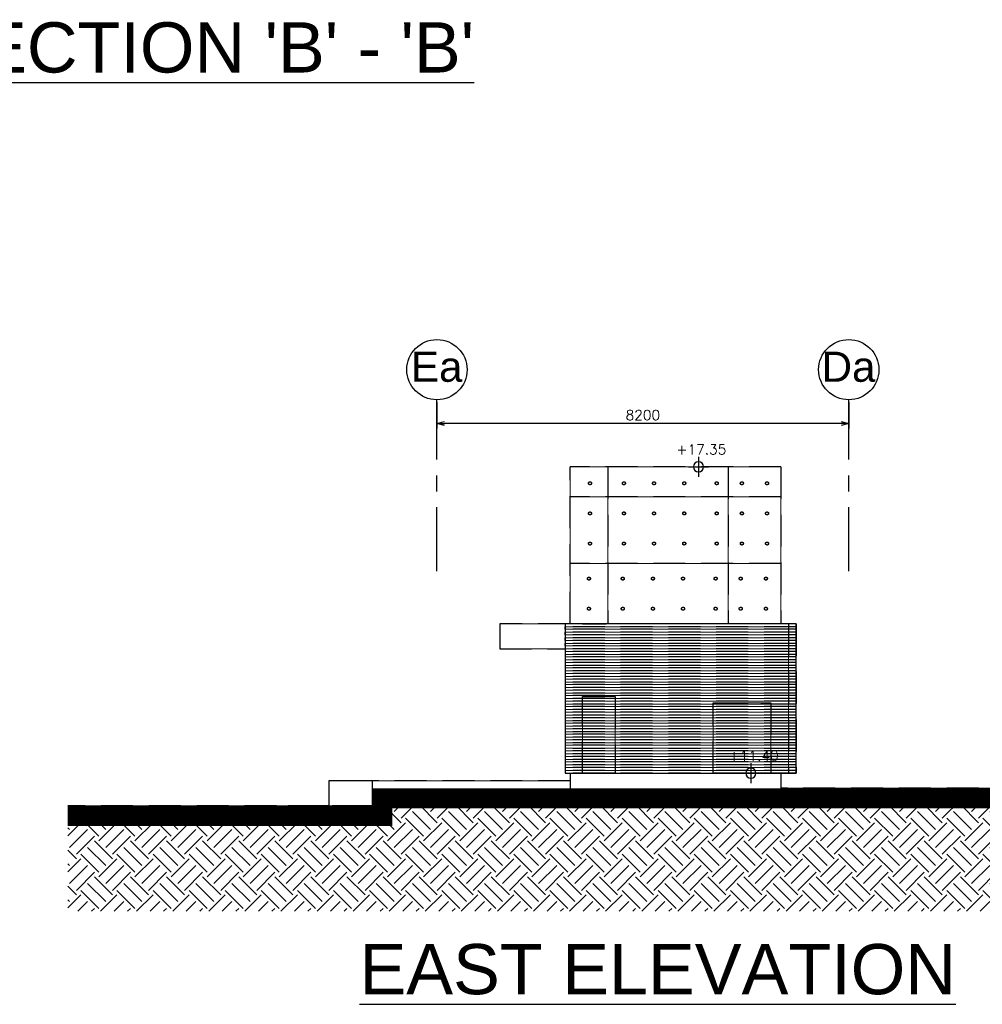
# Model space of a CAD drawing. Header units: millimetres. Extents: x 113048 to 489828, y -130780 to 23393.
# Tile 20 of 98: x 161750 to 180917, y -89323 to -69717. Entities that reach past the tile are written whole.
import ezdxf

# ---------------------------------------------------------------- set-up
doc = ezdxf.new("R2010")
doc.units = ezdxf.units.MM
doc.header["$LTSCALE"] = 100
for name, pattern in [('DASHDOT', [1, 0.5, -0.25, 0, -0.25]), ('Grid Line', [22.225, 12.7, -3.175, 3.175, -3.175]), ('Hidden', [9.525, 6.35, -3.175])]:
    doc.linetypes.add(name, pattern=pattern)
for name, color, linetype in [('+C-160', 160, 'Hidden'), ('+C-201', 201, 'Continuous'), ('DLN020__', 6, 'DASHDOT'), ('DLN040__', 7, 'Continuous'), ('DLN280__', 3, 'Continuous'), ('HATCH', 8, 'Continuous'), ('LEVEL', 7, 'Continuous'), ('LIFT LOBBY - GF PLAN & SECTION$0$DLN030__', 1, 'Continuous')]:
    doc.layers.add(name, color=color, linetype=linetype)
for name, color, linetype, lineweight in [('A-DOOR', 6, 'Continuous', 9), ('A-DOOR-FRAM', 31, 'Continuous', 18), ('A-WALL', 2, 'Continuous', 9)]:
    doc.layers.add(name, color=color, linetype=linetype, lineweight=lineweight)
doc.styles.add('LIFT LOBBY - GF PLAN & SECTION$0$romans', font='romans.shx')
doc.styles.add('romans', font='romans.shx')
doc.styles.add('Swis721 BT', font='swiss.ttf')
doc.styles.add('VS', font='VS.shx')
doc.dimstyles.new('LIFT LOBBY - GF PLAN & SECTION$0$INTDIM(20)', dxfattribs={"dimtxt": 60, "dimasz": 50, "dimexe": 100, "dimexo": 45, "dimgap": 30, "dimtad": 1, "dimdec": 0, "dimzin": 0, "dimdsep": 46, "dimtxsty": 'LIFT LOBBY - GF PLAN & SECTION$0$romans', "dimblk": 'LIFT LOBBY - GF PLAN & SECTION$0$_Open30', "dimcen": 50, "dimdle": 30, "dimclrd": 1, "dimclre": 1, "dimclrt": 2, "dimaunit": 1, "dimadec": 0, "dimazin": 0, "dimtfac": 1, "dimtdec": 0, "dimtix": 1, "dimtmove": 2, "dimatfit": 3, "dimfxl": 0, "dimtolj": 1, "dimtzin": 0, "dimarcsym": 0})

# ---------------------------------------------------------------- blocks, each defined once
blk = doc.blocks.new('ELEX')
at = {"layer": 'LEVEL'}
for p, q in [((0, 0.5), (0, -0.5)), ((0.5, 0), (-0.5, 0))]:
    blk.add_line(p, q, dxfattribs=at)
blk.add_circle((0, 0), 0.25, dxfattribs=at)
at = {"layer": 'LEVEL', "style": 'romans'}
blk.add_attdef('ELEX', (0.257, 0.354), '', height=0.5, dxfattribs=at)
blk = doc.blocks.new('Grid - Bubble - 4mm-251209-Black Box Lvl _0_00_G_F- Kahlen')
at = {"layer": 'DLN020__', "linetype": 'Continuous'}
blk.add_circle((0, 0), 4, dxfattribs=at)
blk = doc.blocks.new('LIFT LOBBY - GF PLAN & SECTION$0$_Open30')
at = {"color": 0, "linetype": 'ByBlock', "lineweight": -2}
for p, q in [((-1, 0.27), (0, 0)), ((0, 0), (-1, -0.27)), ((0, 0), (-1, 0))]:
    blk.add_line(p, q, dxfattribs=at)
blk = doc.blocks.new('*D120')
at = {"layer": 'Defpoints', "color": 0}
for p in [(170058, -77286), (178258, -77286), (170058, -77760)]:
    blk.add_point(p, dxfattribs=at)
at = {"layer": 'LIFT LOBBY - GF PLAN & SECTION$0$DLN030__', "color": 1, "lineweight": -2}
for p, q in [((170058, -77331), (170058, -77860)), ((178258, -77331), (178258, -77860)), ((178108, -77760), (170208, -77760))]:
    blk.add_line(p, q, dxfattribs=at)
at = {"layer": 'LIFT LOBBY - GF PLAN & SECTION$0$DLN030__', "color": 1, "lineweight": -2, "xscale": 150, "yscale": 150, "zscale": 150}
for p, rotation in [((170058, -77760), 179.9999999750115), ((178258, -77760), 359.9999999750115)]:
    blk.add_blockref('LIFT LOBBY - GF PLAN & SECTION$0$_Open30', p, dxfattribs=dict(at, rotation=rotation))
at = {"layer": 'LIFT LOBBY - GF PLAN & SECTION$0$DLN030__', "color": 2, "insert": (174158, -77590), "char_height": 200, "attachment_point": 5, "rotation": 360, "style": 'LIFT LOBBY - GF PLAN & SECTION$0$romans'}
blk.add_mtext('\\A1;8200', dxfattribs=at)
blk = doc.blocks.new('A$C713849A3')
at = {"layer": '+C-160'}
for p, q in [((-85472, 16034, -2), (-85472, 19159, -2)), ((-81273, 19159, -2), (-85472, 19159, -2)), ((-84723, 19159, -2), (-84723, 16034, -1)), ((-82323, 19159, -2), (-82323, 16034, -2)), ((-81273, 19159, -2), (-81273, 16034, -2)), ((-81273, 18559, -2), (-85472, 18559, -2)), ((-81273, 17234, -2), (-85472, 17234, -2)), ((-85572, 16034, 0), (-85572, 13059, -2)), ((-80973, 15974, -1), (-85572, 15974, -1)), ((-85572, 15974, -1), (-85572, 15924, -1)), ((-85572, 15924, -1), (-85572, 15974, -1)), ((-80973, 15924, -1), (-85572, 15924, -1)), ((-85222, 16034, 0), (-85472, 16034, 0)), ((-80973, 16034, -2), (-85472, 16034, 0)), ((-85222, 16034, 0), (-84753, 16034, 0)), ((-81123, 16034, -2), (-81123, 13059, -2)), ((-80973, 16034, -2), (-80973, 13059, -2)), ((-80973, 15864, -1), (-85572, 15864, -1)), ((-85572, 15864, -1), (-85572, 15814, -1)), ((-85572, 15814, -1), (-85572, 15864, -1)), ((-80973, 15814, -1), (-85572, 15814, -1)), ((-80973, 15754, -1), (-85572, 15754, -1)), ((-85572, 15754, -1), (-85572, 15704, -1)), ((-85572, 15704, -1), (-85572, 15754, -1)), ((-80973, 15704, -1), (-85572, 15704, -1)), ((-80973, 15644, -1), (-85572, 15644, -1)), ((-85572, 15644, -1), (-85572, 15594, -1)), ((-85572, 15594, -1), (-85572, 15644, -1)), ((-80973, 15594, -1), (-85572, 15594, -1)), ((-80973, 15534, 0), (-85572, 15534, 0)), ((-80973, 15484, -1), (-85572, 15484, -1)), ((-80973, 15424, -1), (-85572, 15424, -1)), ((-80973, 15374, -1), (-85572, 15374, -1)), ((-80973, 15314, -1), (-85572, 15314, -1)), ((-80973, 15264, -1), (-85572, 15264, -1)), ((-80973, 15204, -1), (-85572, 15204, -1)), ((-80973, 15154, -1), (-85572, 15154, -1)), ((-80973, 15094, -1), (-85572, 15094, -1)), ((-80973, 15044, -1), (-85572, 15044, -1)), ((-80973, 14984, -1), (-85572, 14984, -1)), ((-80973, 14934, -1), (-85572, 14934, -1)), ((-80973, 14874, -1), (-85572, 14874, -1)), ((-80973, 14824, -1), (-85572, 14824, -1)), ((-80973, 14764, -1), (-85572, 14764, -1)), ((-80973, 14714, -1), (-85572, 14714, -1)), ((-80973, 14654, -1), (-85572, 14654, -1)), ((-80973, 14604, -1), (-85572, 14604, -1)), ((-80973, 14544, -1), (-85572, 14544, -1)), ((-80973, 14494, -1), (-85572, 14494, -1)), ((-80973, 14434, -1), (-85572, 14434, -1)), ((-80973, 14384, -1), (-85572, 14384, -1)), ((-80973, 14324, -1), (-85572, 14324, -1)), ((-80973, 14274, -1), (-85572, 14274, -1)), ((-80973, 14214, -1), (-85572, 14214, -1)), ((-80973, 14164, -1), (-85572, 14164, -1)), ((-80973, 14104, -1), (-85572, 14104, -1)), ((-80973, 14054, -1), (-85572, 14054, -1)), ((-80973, 13994, -1), (-85572, 13994, -1)), ((-80973, 13944, -1), (-85572, 13944, -1)), ((-80973, 13884, -1), (-85572, 13884, -1)), ((-80973, 13834, -1), (-85572, 13834, -1)), ((-80973, 13774, -1), (-85572, 13774, -1)), ((-80973, 13724, -1), (-85572, 13724, -1)), ((-80973, 13664, -1), (-85572, 13664, -1)), ((-80973, 13614, -1), (-85572, 13614, -1)), ((-80973, 13554, -1), (-85572, 13554, -1)), ((-80973, 13504, -1), (-85572, 13504, -1)), ((-80973, 13444, -1), (-85572, 13444, -1)), ((-80973, 13394, -1), (-85572, 13394, -1)), ((-80973, 13334, -1), (-85572, 13334, -1)), ((-80973, 13284, -1), (-85572, 13284, -1)), ((-80973, 13224, -1), (-85572, 13224, -1)), ((-80973, 13174, -1), (-85572, 13174, -1)), ((-80973, 13114, -1), (-85572, 13114, -1)), ((-80973, 13059, -2), (-85572, 13059, -2)), ((-85472, 13059, 0), (-85472, 12559, 0)), ((-82407, 13059, -2), (-82357, 13059, -2)), ((-82342, 13059, -2), (-81402, 13059, -2)), ((-81337, 13059, -2), (-81387, 13059, -2)), ((-81273, 13059, -2), (-81273, 12559, -2)), ((-89778, 12909, -1), (-90278, 12909, -1)), ((-90278, 12909, -1), (-90278, 12409, -1)), ((-89413, 12909, -2), (-90278, 12909, -1)), ((-90278, 12909, -1), (-90278, 12409, -1)), ((-85472, 12909, -2), (-89413, 12909, -2)), ((-89413, 12909, -2), (-89413, 12409, -2)), ((-72573, 12759, -2), (-81273, 12759, -2)), ((-89413, 12409, -1), (-95472, 12409, 0)), ((-90278, 12409, -1), (-91087, 12409, -1))]:
    blk.add_line(p, q, dxfattribs=at)
at = {"layer": '+C-160', "lineweight": 9}
for p, q in [((-82342, 13059, -2), (-82357, 13059, -2)), ((-81402, 13059, -2), (-81387, 13059, -2))]:
    blk.add_line(p, q, dxfattribs=at)
at = {"layer": '+C-160', "ltscale": 0.5}
blk.add_line((-89413, 12409, -2), (-91087, 12409, -2), dxfattribs=at)
at = {"layer": '+C-160', "elevation": 0}
blk.add_lwpolyline([(-85472, 16034), (-86872, 16034), (-86872, 15534), (-85572, 15534)], dxfattribs=at)
at = {"layer": '+C-160', "elevation": -2}
for points in [[(-85572, 13059), (-80973, 13059), (-80973, 16034), (-85572, 16034)], [(-85223, 13059), (-85223, 14584), (-84573, 14584), (-84573, 13059)], [(-82623, 14459), (-81473, 14459), (-81473, 13059), (-82623, 13059)]]:
    blk.add_lwpolyline(points, close=True, dxfattribs=at)
at = {"layer": '+C-160'}
for centre in [(-85075, 18832, -2), (-84400, 18832, -3), (-83800, 18832, -3), (-83200, 18832, -3), (-82552, 18832, -3), (-82052, 18832, -3), (-81550, 18832, -5), (-85075, 18232, -2), (-84400, 18232, -3), (-83800, 18232, -3), (-83200, 18232, -3), (-82552, 18232, -3), (-82052, 18232, -3), (-81550, 18232, -5), (-85075, 17632, -2), (-84400, 17632, -3), (-83800, 17632, -3), (-83200, 17632, -3), (-82552, 17632, -3), (-82052, 17632, -3), (-81550, 17632, -5), (-85097, 16934, -1), (-84423, 16934, -2), (-83823, 16934, -2), (-83223, 16934, -2), (-82574, 16934, -2), (-82074, 16934, -2), (-81573, 16934, -4), (-85097, 16334, -1), (-84423, 16334, -2), (-83823, 16334, -2), (-83223, 16334, -2), (-82574, 16334, -2), (-82074, 16334, -2), (-81573, 16334, -4)]:
    blk.add_circle(centre, 30, dxfattribs=at)

msp = doc.modelspace()

# ---------------------------------------------------------------- hatches: boundary and pattern name
at = {"layer": 'HATCH'}
h = msp.add_hatch(dxfattribs=at)
h.set_pattern_fill('EARTH', color=256, scale=80, angle=-176.3502)
h.set_pattern_definition([(225, (219723.35, 177953.67), (-1e-07, -718.4205), [508, -508]), (225, (219858.05, 177818.97), (-1e-07, -718.4205), [508, -508]), (225, (219992.76, 177684.26), (-1e-07, -718.4205), [508, -508]), (315, (219992.76, 177594.46), (718.4205, -1e-07), [508, -508]), (315, (219858.05, 177459.76), (718.4205, -1e-07), [508, -508]), (315, (219723.35, 177325.05), (718.4205, -1e-07), [508, -508])])
h.paths.add_polyline_path([(162708.7, -85570.3), (162708.7, -87470.3), (185608.3, -87470.3), (185608.3, -85220.3), (168968.4, -85220.3), (168968.4, -85570.3)])

# ---------------------------------------------------------------- linework, layer by layer
at = {"layer": '+C-201', "elevation": -0.3}
msp.add_lwpolyline([(172608.7, -84720.3), (177208.4, -84720.3), (177208.4, -81745.4), (172608.7, -81745.4)], close=True, dxfattribs=at)
at = {"linetype": 'Continuous'}
for centre in [(173106.2, -78948, -0.3), (173781.1, -78948, -1.5), (174381.1, -78948, -1.5), (174981.1, -78948, -1.5), (175629.5, -78948, -1.5), (176129.5, -78948, -1.5), (176631.1, -78948, -3.6), (173106.2, -79548, -0.3), (173781.1, -79548, -1.5), (174381.1, -79548, -1.5), (174981.1, -79548, -1.5), (175629.5, -79548, -1.5), (176129.5, -79548, -1.5), (176631.1, -79548, -3.6), (173106.2, -80148, -0.3), (173781.1, -80148, -1.5), (174381.1, -80148, -1.5), (174981.1, -80148, -1.5), (175629.5, -80148, -1.5), (176129.5, -80148, -1.5), (176631.1, -80148, -3.6), (173083.6, -80845.4, 0.7), (173758.4, -80845.4, -0.5), (174358.4, -80845.4, -0.5), (174958.4, -80845.4, -0.5), (175606.8, -80845.4, -0.5), (176106.8, -80845.4, -0.5), (176608.4, -80845.4, -2.6), (173083.6, -81445.4, 0.7), (173758.4, -81445.4, -0.5), (174358.4, -81445.4, -0.5), (174958.4, -81445.4, -0.5), (175606.8, -81445.4, -0.5), (176106.8, -81445.4, -0.5), (176608.4, -81445.4, -2.6)]:
    msp.add_circle(centre, 30, dxfattribs=at)
at = {"layer": 'A-DOOR'}
for p, q in [((175773.6, -84720.3, -0.5), (175823.6, -84720.3, -0.5)), ((176843.6, -84720.3, -0.5), (176793.6, -84720.3, -0.5))]:
    msp.add_line(p, q, dxfattribs=at)
at = {"layer": 'A-DOOR-FRAM', "lineweight": 9}
for p, q in [((175838.6, -84720.3, -0.5), (175823.6, -84720.3, -0.5)), ((176778.6, -84720.3, -0.5), (176793.6, -84720.3, -0.5))]:
    msp.add_line(p, q, dxfattribs=at)
at = {"layer": 'A-WALL'}
for p, q in [((172708.7, -81745.4, -0.5), (172708.7, -78620.3, -0.4)), ((176908.4, -78620.3, -0.4), (172708.7, -78620.3, -0.4)), ((173458.4, -78620.3, -0.8), (173458.4, -81745.4, 0.5)), ((175858.4, -78620.3, -0.5), (175858.4, -81745.4, -0.5)), ((176908.4, -78620.3, -0.5), (176908.4, -81745.4, -0.5)), ((176908.4, -79220.3, -0.4), (172708.7, -79220.3, -0.4)), ((176908.4, -80545.4, -0.5), (172708.7, -80545.4, -0.4)), ((172958.7, -81745.4, 0.9), (172708.7, -81745.4, 0.9)), ((172958.7, -81745.4, 0.9), (173427.7, -81745.4, 0.9)), ((177058.4, -81745.4, -0.5), (177058.4, -84720.3, -0.5)), ((177208.4, -84720.3, -0.5), (172608.7, -84720.3, -0.5)), ((172708.7, -84720.3, 0.9), (172708.7, -85220.3, 0.9)), ((175838.6, -84720.3, -0.5), (176778.6, -84720.3, -0.5)), ((176908.4, -84720.3, -0.5), (176908.4, -85220.3, -0.5)), ((168768.4, -85370.3, 0.3), (162708.7, -85370.3, 1.6)), ((167902.6, -85370.3, 0.8), (167094.4, -85370.3, 0.8))]:
    msp.add_line(p, q, dxfattribs=at)
at = {"layer": 'A-WALL', "color": 7}
for p, q in [((172608.7, -81745.4, 0.9), (172608.7, -84720.3, -0.3)), ((177208.4, -81745.4, -0.5), (172708.7, -81745.4, 0.9)), ((177208.4, -81745.4, -0.5), (177208.4, -84720.3, -0.5)), ((177208.4, -81805.4, 0.9), (172608.7, -81805.4, 0.9)), ((172608.7, -81805.4, 0.9), (172608.7, -81855.4, 0.9)), ((172608.7, -81855.4, 0.9), (172608.7, -81805.4, 0.9)), ((177208.4, -81855.4, 0.9), (172608.7, -81855.4, 0.9)), ((177208.4, -81915.4, 0.9), (172608.7, -81915.4, 0.9)), ((172608.7, -81915.4, 0.9), (172608.7, -81965.4, 0.9)), ((172608.7, -81965.4, 0.9), (172608.7, -81915.4, 0.9)), ((177208.4, -81965.4, 0.9), (172608.7, -81965.4, 0.9)), ((177208.4, -82025.4, 0.9), (172608.7, -82025.4, 0.9)), ((172608.7, -82025.4, 0.9), (172608.7, -82075.4, 0.9)), ((172608.7, -82075.4, 0.9), (172608.7, -82025.4, 0.9)), ((177208.4, -82075.4, 0.9), (172608.7, -82075.4, 0.9)), ((177208.4, -82135.4, 0.9), (172608.7, -82135.4, 0.9)), ((172608.7, -82135.4, 0.9), (172608.7, -82185.4, 0.9)), ((172608.7, -82185.4, 0.9), (172608.7, -82135.4, 0.9)), ((177208.4, -82185.4, 0.9), (172608.7, -82185.4, 0.9)), ((177208.4, -82245.4, 0.9), (172608.7, -82245.4, 0.9)), ((177208.4, -82295.4, 0.9), (172608.7, -82295.4, 0.9)), ((177208.4, -82355.4, 0.9), (172608.7, -82355.4, 0.9)), ((177208.4, -82405.4, 0.9), (172608.7, -82405.4, 0.9)), ((177208.4, -82465.4, 0.9), (172608.7, -82465.4, 0.9)), ((177208.4, -82515.4, 0.9), (172608.7, -82515.4, 0.9)), ((177208.4, -82575.4, 0.9), (172608.7, -82575.4, 0.9)), ((177208.4, -82625.4, 0.9), (172608.7, -82625.4, 0.9)), ((177208.4, -82685.4, 0.9), (172608.7, -82685.4, 0.9)), ((177208.4, -82735.4, 0.9), (172608.7, -82735.4, 0.9)), ((177208.4, -82795.4, 0.9), (172608.7, -82795.4, 0.9)), ((177208.4, -82845.4, 0.9), (172608.7, -82845.4, 0.9)), ((177208.4, -82905.4, 0.9), (172608.7, -82905.4, 0.9)), ((177208.4, -82955.4, 0.9), (172608.7, -82955.4, 0.9)), ((177208.4, -83015.4, 0.9), (172608.7, -83015.4, 0.9)), ((177208.4, -83065.4, 0.9), (172608.7, -83065.4, 0.9)), ((177208.4, -83125.4, 0.9), (172608.7, -83125.4, 0.9)), ((177208.4, -83175.4, 0.9), (172608.7, -83175.4, 0.9)), ((177208.4, -83235.4, 0.9), (172608.7, -83235.4, 0.9)), ((177208.4, -83285.4, 0.9), (172608.7, -83285.4, 0.9)), ((177208.4, -83345.4, 0.9), (172608.7, -83345.4, 0.9)), ((177208.4, -83395.4, 0.9), (172608.7, -83395.4, 0.9)), ((177208.4, -83455.4, 0.9), (172608.7, -83455.4, 0.9)), ((177208.4, -83505.4, 0.9), (172608.7, -83505.4, 0.9)), ((177208.4, -83565.4, 0.9), (172608.7, -83565.4, 0.9)), ((177208.4, -83615.4, 0.9), (172608.7, -83615.4, 0.9)), ((177208.4, -83675.4, 0.9), (172608.7, -83675.4, 0.9)), ((177208.4, -83725.4, 0.9), (172608.7, -83725.4, 0.9)), ((177208.4, -83785.4, 0.9), (172608.7, -83785.4, 0.9)), ((177208.4, -83835.4, 0.9), (172608.7, -83835.4, 0.9)), ((177208.4, -83895.4, 0.9), (172608.7, -83895.4, 0.9)), ((177208.4, -83945.4, 0.9), (172608.7, -83945.4, 0.9)), ((177208.4, -84005.4, 0.9), (172608.7, -84005.4, 0.9)), ((177208.4, -84055.4, 0.9), (172608.7, -84055.4, 0.9)), ((177208.4, -84115.4, 0.9), (172608.7, -84115.4, 0.9)), ((177208.4, -84165.4, 0.9), (172608.7, -84165.4, 0.9)), ((177208.4, -84225.4, 0.9), (172608.7, -84225.4, 0.9)), ((177208.4, -84275.4, 0.9), (172608.7, -84275.4, 0.9)), ((177208.4, -84335.4, 0.9), (172608.7, -84335.4, 0.9)), ((177208.4, -84385.4, 0.9), (172608.7, -84385.4, 0.9)), ((177208.4, -84445.4, 0.9), (172608.7, -84445.4, 0.9)), ((177208.4, -84495.4, 0.9), (172608.7, -84495.4, 0.9)), ((177208.4, -84555.4, 0.9), (172608.7, -84555.4, 0.9)), ((177208.4, -84605.4, 0.9), (172608.7, -84605.4, 0.9)), ((177208.4, -84665.4, 0.9), (172608.7, -84665.4, 0.9))]:
    msp.add_line(p, q, dxfattribs=at)
at = {"layer": 'A-WALL', "color": 1}
for p, q in [((168768.4, -84870.3, -0.6), (167902.6, -84870.3, 0.5)), ((167902.6, -84870.3, 0.8), (167902.6, -85370.3, 0.8))]:
    msp.add_line(p, q, dxfattribs=at)
at = {"layer": 'A-WALL', "color": 3}
for p, q in [((172708.7, -84870.3, -0.3), (168768.4, -84870.3, -0.5)), ((168768.4, -84870.3, -0.5), (168768.4, -85370.3, -0.5)), ((185608.3, -85020.3, -0.5), (176908.4, -85020.3, -0.5))]:
    msp.add_line(p, q, dxfattribs=at)
at = {"layer": 'A-WALL', "color": 1, "ltscale": 0.5}
msp.add_line((168768.4, -85370.3, -0.5), (167094.4, -85370.3, -0.5), dxfattribs=at)
at = {"layer": 'A-WALL', "color": 3, "elevation": 0.9}
msp.add_lwpolyline([(172708.7, -81745.4), (171308.7, -81745.4), (171308.7, -82245.4), (172608.7, -82245.4)], dxfattribs=at)
at = {"layer": 'A-WALL', "color": 7, "elevation": -0.5}
for points in [[(172958.4, -84720.3), (172958.4, -83195.3), (173608.4, -83195.3), (173608.4, -84720.3)], [(175558.4, -83320.3), (176708.4, -83320.3), (176708.4, -84720.3), (175558.4, -84720.3)]]:
    msp.add_lwpolyline(points, close=True, dxfattribs=at)
at = {"layer": 'A-WALL', "color": 3, "ltscale": 0.5, "const_width": 400, "elevation": -0.5}
msp.add_lwpolyline([(185608.3, -85220.3), (168968.4, -85220.3), (168968.4, -85570.3), (162708.7, -85570.3)], dxfattribs=at)
at = {"layer": 'DLN020__', "linetype": 'Grid Line'}
for p, q in [((170058.4, -80696.7), (170058.4, -77285.6)), ((178258.4, -80696.7), (178258.4, -77285.6))]:
    msp.add_line(p, q, dxfattribs=at)
at = {"layer": 'DLN280__'}
for p, q in [((168402.6, -84870.3, 0.8), (167902.6, -84870.3, 0.5)), ((167902.6, -84870.3, 0.8), (167902.6, -85370.3, 0.8))]:
    msp.add_line(p, q, dxfattribs=at)

# ---------------------------------------------------------------- block references
at = {"layer": '+C-160'}
msp.add_blockref('A$C713849A3', (258181, -97779.7, 1.4), dxfattribs=at)
at = {"layer": 'DLN020__', "xscale": 149.9999999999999, "yscale": 149.9999999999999, "zscale": 149.9999999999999, "rotation": 180.0000000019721}
for p in [(170058.4, -76685.6), (178258.4, -76685.6)]:
    msp.add_blockref('Grid - Bubble - 4mm-251209-Black Box Lvl _0_00_G_F- Kahlen', p, dxfattribs=at)
at = {"layer": 'LEVEL'}
ref = msp.add_blockref('ELEX', (175267.2, -78620.3, -0.4), dxfattribs=dict(at, xscale=-400, yscale=400, zscale=400, rotation=359.999999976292))
ref.add_attrib('ELEX', '+17.35', (174826, -78373.3, -0.4), dxfattribs={"height": 200, "style": 'romans'})
ref = msp.add_blockref('ELEX', (176308.6, -84720.3, -0.5), dxfattribs=dict(at, xscale=-400, yscale=400, zscale=400, rotation=359.999999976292))
ref.add_attrib('ELEX', '+11.40', (175867.4, -84473.3, -0.5), dxfattribs={"height": 200, "style": 'romans'})

# ---------------------------------------------------------------- texts
at = {"layer": 'DLN020__', "color": 3, "char_height": 600, "width": 1209.6, "attachment_point": 2, "rotation": 360, "line_spacing_factor": 1.00667}
for s, insert in [('{\\fSwis721 BT|b0|i0|c0|p34;Ea}', (170054.2, -76327)), ('{\\fSwis721 BT|b0|i0|c0|p34;Da}', (178254.2, -76327))]:
    msp.add_mtext(s, dxfattribs=dict(at, insert=insert))
at = {"layer": 'DLN040__', "insert": (160030.2, -69768.9), "char_height": 1000, "width": 10729.351, "attachment_point": 1, "style": 'VS'}
msp.add_mtext("{\\fSwis721 BT|b0|i0|c0|p34;\\L\\C3;SECTION 'B' - 'B' }", dxfattribs=at)
at = {"layer": 'DLN040__', "insert": (168515.8, -88122.6), "char_height": 1000, "width": 18697.346, "attachment_point": 1, "rotation": 360, "line_spacing_factor": 0.938532, "style": 'Swis721 BT'}
msp.add_mtext('{\\L\\C3;EAST ELEVATION}', dxfattribs=at)

# ---------------------------------------------------------------- dimensions: what is measured, and where the dimension line sits
at = {"layer": 'LIFT LOBBY - GF PLAN & SECTION$0$DLN030__'}
dim = msp.add_aligned_dim(p1=(178258.4, -77285.6, 0), p2=(170058.4, -77285.6, 0), distance=474.7, dimstyle='LIFT LOBBY - GF PLAN & SECTION$0$INTDIM(20)', override={"dimtxt": 200, "dimasz": 150, "dimgap": 70}, dxfattribs=at)
dim.commit()
dim.dimension.update_dxf_attribs({"geometry": '*D120', "text_midpoint": (174158.4, -77590.3, 0)})

doc.saveas('drawing.dxf')
